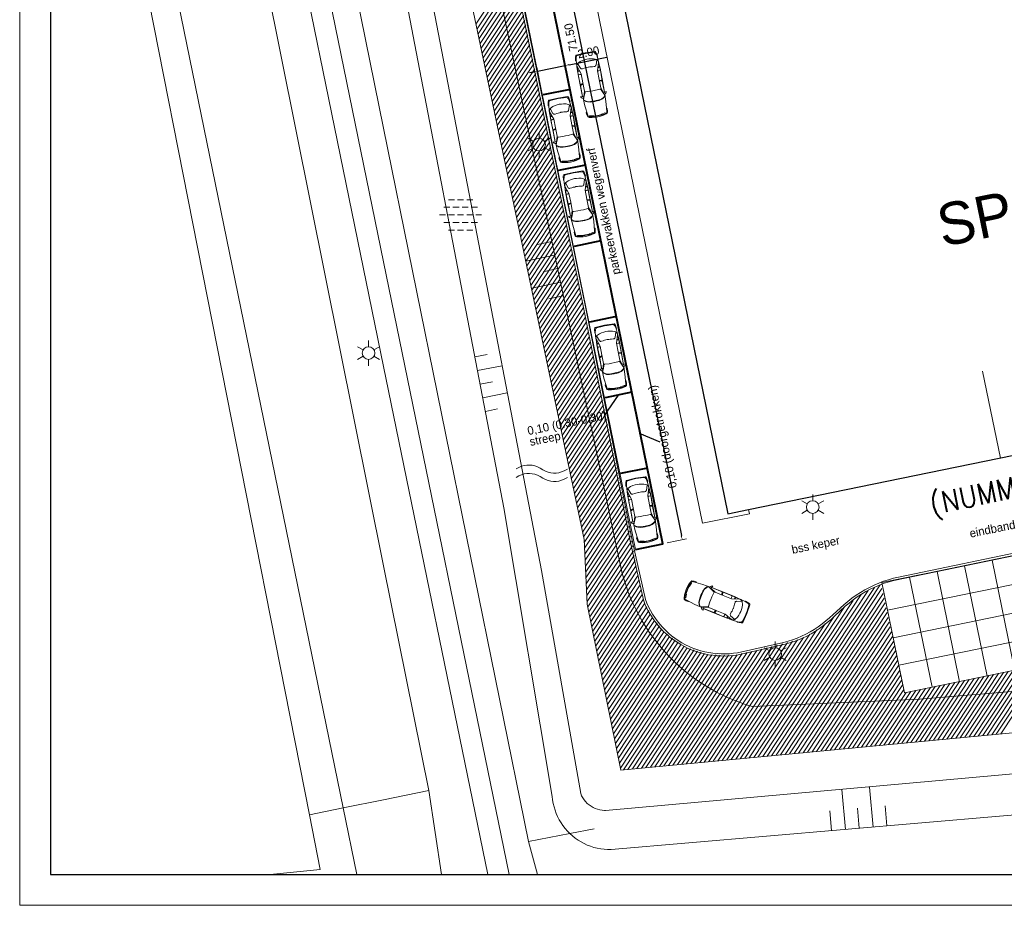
# Model space of a CAD drawing. Header units: metres. Extents: x 118574 to 118781, y 483563 to 483693.
# Tile 1 of 24: x 118574 to 118644, y 483563 to 483626. Entities that reach past the tile are written whole.
import ezdxf
from ezdxf.enums import TextEntityAlignment as Align

# ---------------------------------------------------------------- set-up
doc = ezdxf.new("R2010")
doc.units = ezdxf.units.M
doc.header["$MEASUREMENT"] = 0
doc.linetypes.add('DGN Style 2', pattern=[7.375726, 4.425436, -2.95029])
doc.linetypes.add('DGN Style 3', pattern=[10.326016, 7.375726, -2.95029])
for name, color, linetype, lineweight in [('Baakschild', 7, 'Continuous', 0), ('Barrier', 7, 'Continuous', 0), ('Kader', 7, 'Continuous', 0), ('Klemmfix', 7, 'Continuous', 0), ('Level 16', 7, 'Continuous', 0), ('Level 17', 7, 'Continuous', 0), ('Level 19', 7, 'Continuous', 0), ('Level 20', 7, 'Continuous', 0), ('Level 22', 7, 'Continuous', 0), ('Level 23', 7, 'Continuous', 0), ('Level 39', 7, 'Continuous', 0), ('Level 5', 7, 'Continuous', 0), ('Level 50', 7, 'Continuous', 0), ('Level 51', 7, 'Continuous', 0), ('Oml_ vrachtverk_', 7, 'Continuous', 0)]:
    doc.layers.add(name, color=color, linetype=linetype, lineweight=lineweight)
doc.styles.add('Style-LOW_RES_FILLED', font='LOW_RES_FILLED.shx')
doc.styles.add('Style-STANDARD', font='STANDARD.shx')
doc.dimstyles.get("Standard").update_dxf_attribs({"dimtxt": 0.18, "dimasz": 0.18, "dimexe": 0.18, "dimexo": 0.0625, "dimgap": 0.09, "dimtad": 0, "dimtih": 1, "dimtoh": 1, "dimdec": 4, "dimzin": 0, "dimdsep": 46, "dimtxsty": 'Standard', "dimcen": 0.09, "dimadec": 0, "dimazin": 0, "dimtfac": 1, "dimtdec": 4, "dimtofl": 0, "dimtmove": 0, "dimatfit": 3, "dimfxl": 1, "dimtolj": 1, "dimtzin": 0, "dimarcsym": 0})

# ---------------------------------------------------------------- blocks, each defined once
blk = doc.blocks.new('ONVERH')
at = {"layer": 'Barrier', "color": 7, "linetype": 'Continuous', "lineweight": 0}
for p, q in [((-0.856, 1.08), (-0.424, 1.08)), ((-0.208, 1.08), (0.224, 1.08)), ((0.44, 1.08), (0.872, 1.08)), ((-1.184, 0.536), (-0.752, 0.536)), ((-0.536, 0.536), (-0.104, 0.536)), ((0.12, 0.536), (0.552, 0.536)), ((0.768, 0.536), (1.2, 0.536)), ((-1.496, -0.008), (-1.072, -0.008)), ((-1.184, -0.544), (-0.752, -0.544)), ((-1.184, -0.544), (-0.752, -0.544)), ((-0.856, -0.008), (-0.424, -0.008)), ((-0.536, -0.544), (-0.104, -0.544)), ((-0.208, -0.008), (0.224, -0.008)), ((0.12, -0.544), (0.552, -0.544)), ((0.44, -0.008), (0.872, -0.008)), ((0.768, -0.544), (1.2, -0.544)), ((1.088, -0.008), (1.504, -0.008)), ((-0.856, -1.088), (-0.424, -1.088)), ((-0.208, -1.088), (0.224, -1.088)), ((0.44, -1.088), (0.872, -1.088))]:
    blk.add_line(p, q, dxfattribs=at)
blk = doc.blocks.new('WATER')
at = {"layer": 'Oml_ vrachtverk_', "color": 7, "linetype": 'Continuous', "lineweight": 0, "flags": 128}
for points in [[(-1.864, 0.312), (-1.672, 0.424), (-1.48, 0.504), (-1.296, 0.56), (-1.104, 0.592), (-0.912, 0.592), (-0.72, 0.576), (-0.536, 0.536), (-0.344, 0.472), (-0.152, 0.376), (0.04, 0.256), (0.224, 0.16), (0.416, 0.088), (0.608, 0.048), (0.8, 0.024), (0.984, 0.024), (1.176, 0.048), (1.368, 0.104), (1.56, 0.176), (1.744, 0.28), (1.784, 0.304)], [(-1.864, -0.288), (-1.672, -0.176), (-1.48, -0.096), (-1.296, -0.04), (-1.104, -0.008), (-0.912, 0), (-0.72, -0.024), (-0.536, -0.064), (-0.344, -0.128), (-0.152, -0.224), (0.04, -0.344), (0.224, -0.44), (0.416, -0.512), (0.608, -0.56), (0.8, -0.576), (0.984, -0.576), (1.176, -0.552), (1.368, -0.496), (1.56, -0.424), (1.744, -0.32), (1.784, -0.296)]]:
    blk.add_lwpolyline(points, dxfattribs=at)
blk = doc.blocks.new('TALUD_1')
at = {"layer": 'Klemmfix', "color": 7, "linetype": 'Continuous', "lineweight": 0}
for p, q in [((-0.713, -0.001), (-0.712, -0.713)), ((-0.357, -0.001), (-0.355, -1.425)), ((-0.001, -0.001), (0, -0.713)), ((0.356, 0), (0.357, -1.426)), ((0.712, -0.001), (0.713, -0.713))]:
    blk.add_line(p, q, dxfattribs=at)
blk = doc.blocks.new('LANTPL')
at = {"layer": 'Level 50', "color": 7, "linetype": 'Continuous', "lineweight": 13}
for p, q in [((0, 0.45), (0, 0.9)), ((-0.39, 0.225), (-0.78, 0.45)), ((0.779, 0.45), (0.389, 0.225)), ((-0.39, -0.225), (-0.78, -0.45)), ((0, -0.9), (0, -0.45)), ((0.779, -0.45), (0.389, -0.225))]:
    blk.add_line(p, q, dxfattribs=at)
blk.add_circle((0, 0), 0.45, dxfattribs=at)
blk = doc.blocks.new('AUTO')
at = {"layer": 'Level 51', "color": 7, "linetype": 'Continuous', "lineweight": 0}
for p, q in [((-1.978, 1.385), (-2.04, 1.584)), ((-1.927, 1.383), (-1.981, 1.586)), ((-1.28, 1.371), (-1.277, 1.585)), ((-1.26, 1.584), (-1.263, 1.371)), ((-1.041, 1.435), (-1.033, 1.576)), ((-0.994, 1.449), (-0.984, 1.572)), ((-0.605, 1.557), (-0.473, 1.54)), ((-4.407, 1.179), (-4.422, 0.525)), ((-2.004, 0.213), (-2.074, 0.016)), ((-1.951, 0.213), (-2.015, 0.012)), ((-1.305, 0.196), (-1.313, -0.017)), ((-1.296, -0.017), (-1.288, 0.196)), ((-1.071, 0.122), (-1.068, -0.017)), ((-1.024, 0.106), (-1.019, -0.019)), ((-0.64, -0.019), (-0.507, -0.008))]:
    blk.add_line(p, q, dxfattribs=at)
at = {"layer": 'Level 51', "color": 7, "linetype": 'Continuous', "lineweight": 0, "extrusion": (0, 0, -1), "flags": 128}
for points in [[(4.486, 0.852), (4.479, 1.03), (4.443, 1.256), (4.386, 1.475), (4.344, 1.553), (4.283, 1.57), (4.169, 1.598), (4.029, 1.604), (4.013, 1.578), (4.01, 1.551)], [(2.969, 1.608), (3.514, 1.593), (4.204, 1.535), (4.301, 1.527), (4.363, 1.413), (4.398, 1.256), (4.407, 1.179), (4.374, 1.126), (4.383, 0.852)], [(4.374, 1.126), (4.355, 1.154), (4.299, 1.391), (4.332, 1.458)], [(3.155, 1.547), (3.245, 1.453), (3.297, 1.348), (3.35, 1.146), (3.361, 0.981), (3.368, 0.829)], [(2.973, 1.557), (3.094, 1.59), (3.149, 1.539), (3.19, 1.477), (3.28, 1.329), (3.316, 1.146), (3.327, 0.831), (3.329, 0.827)], [(2.933, 1.538), (2.554, 1.369), (2.565, 1.335), (2.592, 1.011), (2.593, 0.813)], [(2.89, 1.542), (2.494, 1.404), (1.883, 1.382), (1.245, 1.371), (0.675, 1.55), (0.587, 1.541), (0.535, 1.515), (0.475, 1.462), (0.458, 1.462), (0.361, 1.242), (0.33, 1.068), (0.311, 0.911), (0.303, 0.762)], [(2.845, 1.615), (1.86, 1.606), (1.095, 1.59), (0.688, 1.556)], [(2.841, 1.614), (2.046, 1.585), (1.392, 1.588), (0.605, 1.557), (0.221, 1.52), (0.021, 1.461), (-0.065, 1.415), (-0.092, 1.355), (-0.108, 0.943), (-0.114, 0.753)], [(0.458, 1.462), (0.843, 1.341), (0.867, 1.308), (0.904, 1.289), (0.913, 1.255), (0.913, 1.202), (0.905, 1.08), (0.887, 0.984), (0.888, 0.879), (0.882, 0.791), (0.88, 0.775)], [(0.282, 1.522), (0.238, 1.557), (-0.033, 1.511), (-0.12, 1.467), (-0.137, 1.433), (-0.154, 0.738)], [(4.486, 0.852), (4.486, 0.675), (4.461, 0.447), (4.415, 0.227), (4.374, 0.146), (4.314, 0.127), (4.201, 0.096), (4.061, 0.082), (4.045, 0.109), (4.041, 0.134)], [(3.003, 0.033), (3.546, 0.071), (4.234, 0.159), (4.331, 0.17), (4.387, 0.287), (4.417, 0.445), (4.422, 0.525), (4.386, 0.576), (4.383, 0.852)], [(3.187, 0.102), (3.271, 0.201), (3.32, 0.306), (3.364, 0.511), (3.368, 0.677), (3.368, 0.829)], [(2.986, 0.09), (3.128, 0.056), (3.178, 0.11), (3.219, 0.174), (3.302, 0.325), (3.33, 0.509), (3.327, 0.824), (3.329, 0.827)], [(2.963, 0.103), (2.579, 0.255), (2.586, 0.29), (2.601, 0.613), (2.593, 0.813)], [(2.921, 0.096), (2.518, 0.216), (1.908, 0.211), (1.27, 0.196), (0.708, -0.008), (0.622, -0.003), (0.568, 0.021), (0.506, 0.071), (0.489, 0.07), (0.382, 0.284), (0.34, 0.458), (0.318, 0.615), (0.303, 0.762)], [(2.875, 0.02), (2.079, 0.015), (1.427, -0.017), (0.64, -0.019), (0.252, 0.001), (0.052, 0.053), (-0.038, 0.095), (-0.067, 0.154), (-0.1, 0.564), (-0.114, 0.753)], [(0.489, 0.07), (0.869, 0.206), (0.892, 0.243), (0.926, 0.262), (0.933, 0.297), (0.931, 0.35), (0.917, 0.471), (0.896, 0.566), (0.893, 0.672), (0.881, 0.758), (0.88, 0.775)], [(0.315, 0.002), (0.273, -0.033), (0, 0), (-0.088, 0.039), (-0.108, 0.075), (-0.154, 0.738)], [(4.386, 0.576), (4.369, 0.545), (4.323, 0.307), (4.359, 0.244)], [(2.879, 0.023), (1.894, -0.012), (1.131, -0.03), (0.722, -0.014)]]:
    blk.add_lwpolyline(points, dxfattribs=at)
for points in [[(2.814, 1.738), (2.867, 1.738), (2.92, 1.702), (2.964, 1.642), (2.974, 1.583), (2.948, 1.537), (2.896, 1.537), (2.876, 1.554), (2.814, 1.738)], [(2.853, -0.104), (2.906, -0.101), (2.959, -0.063), (2.999, -0.002), (3.007, 0.06), (2.977, 0.103), (2.925, 0.101), (2.908, 0.082), (2.853, -0.104)]]:
    blk.add_lwpolyline(points, close=True, dxfattribs=at)
blk = doc.blocks.new('A1')
at = {"layer": 'Kader', "color": 7, "linetype": 'Continuous', "lineweight": 0, "flags": 128}
blk.add_lwpolyline([(-0.42, -0.297), (0.42, -0.297), (0.42, 0.297), (-0.42, 0.297), (-0.42, -0.297)], close=True, dxfattribs=at)
at = {"layer": 'Kader', "color": 7, "linetype": 'Continuous', "lineweight": 30, "flags": 128}
blk.add_lwpolyline([(-0.41, -0.287), (0.41, -0.287), (0.41, 0.287), (-0.41, 0.287), (-0.41, -0.287)], close=True, dxfattribs=at)
blk = doc.blocks.new('*D62')
at = {"layer": 'Defpoints', "color": 0, "linetype": 'Continuous'}
for p in [(118612.914, 483622.277), (118611.302, 483620.181), (118613.261, 483620.582)]:
    blk.add_point(p, dxfattribs=at)
at = {"layer": 'Kader', "color": 0, "linetype": 'Continuous', "lineweight": -2}
for p, q in [((118610.955, 483621.876), (118612.914, 483622.277)), ((118613.208, 483622.337), (118615.882, 483622.884)), ((118610.661, 483621.816), (118610.367, 483621.756))]:
    blk.add_line(p, q, dxfattribs=at)
at = {"layer": 'Kader', "color": 7, "linetype": 'Continuous', "lineweight": 0}
for p, q in [((118613.201, 483620.876), (118612.854, 483622.571)), ((118611.241, 483620.475), (118610.895, 483622.17))]:
    blk.add_line(p, q, dxfattribs=at)
at = {"layer": 'Kader', "color": 0, "linetype": 'Continuous'}
for points in [[(118613.198, 483622.386), (118613.218, 483622.288), (118612.914, 483622.277)], [(118610.651, 483621.865), (118610.671, 483621.767), (118610.955, 483621.876)]]:
    blk.add_solid(points, dxfattribs=at)
at = {"layer": 'Kader', "color": 0, "linetype": 'Continuous', "lineweight": 0, "insert": (118614.572, 483623.228), "char_height": 0.6, "attachment_point": 5, "rotation": 11.55828, "style": 'Style-LOW_RES_FILLED'}
blk.add_mtext('2.00', dxfattribs=at)
blk = doc.blocks.new('*D64')
at = {"layer": 'Defpoints', "color": 0, "linetype": 'Continuous'}
for p in [(118605.647, 483657.812), (118619.873, 483588.251), (118621.248, 483588.533)]:
    blk.add_point(p, dxfattribs=at)
at = {"layer": 'Kader', "color": 7, "linetype": 'Continuous', "lineweight": 0}
for p, q in [((118605.941, 483657.872), (118607.316, 483658.153)), ((118620.167, 483588.311), (118621.542, 483588.593))]:
    blk.add_line(p, q, dxfattribs=at)
at = {"layer": 'Kader', "color": 0, "linetype": 'Continuous', "lineweight": -2}
blk.add_line((118607.083, 483657.799), (118621.188, 483588.827), dxfattribs=at)
at = {"layer": 'Kader', "color": 0, "linetype": 'Continuous'}
for points in [[(118607.034, 483657.789), (118607.132, 483657.809), (118607.023, 483658.093)], [(118621.139, 483588.817), (118621.237, 483588.837), (118621.248, 483588.533)]]:
    blk.add_solid(points, dxfattribs=at)
at = {"layer": 'Kader', "color": 0, "linetype": 'Continuous', "lineweight": 0, "insert": (118613.323, 483624.29), "char_height": 0.6, "attachment_point": 5, "rotation": 101.55828, "style": 'Style-LOW_RES_FILLED'}
blk.add_mtext('71.50', dxfattribs=at)

msp = doc.modelspace()

# ---------------------------------------------------------------- linework, layer by layer
at = {"layer": 'Kader', "color": 1, "lineweight": 13}
for p, q in [((118611.157, 483630.869), (118619.873, 483588.251)), ((118609.198, 483630.468), (118617.914, 483587.851)), ((118617.914, 483587.851), (118619.873, 483588.251))]:
    msp.add_line(p, q, dxfattribs=at)
at = {"layer": 'Kader', "color": 96, "linetype": 'Continuous', "lineweight": 0}
for p, q in [((118606.57, 483625.233), (118609.271, 483629.324)), ((118606.642, 483624.889), (118609.342, 483628.977)), ((118606.714, 483624.544), (118609.413, 483628.631)), ((118606.786, 483624.2), (118609.484, 483628.284)), ((118606.859, 483623.856), (118609.555, 483627.938)), ((118606.931, 483623.511), (118609.625, 483627.591)), ((118607.003, 483623.167), (118609.696, 483627.245)), ((118607.075, 483622.823), (118609.767, 483626.899)), ((118607.147, 483622.478), (118609.838, 483626.552)), ((118607.22, 483622.134), (118609.909, 483626.206)), ((118607.292, 483621.79), (118609.979, 483625.859)), ((118607.364, 483621.445), (118610.05, 483625.513)), ((118607.436, 483621.101), (118610.121, 483625.166)), ((118607.508, 483620.757), (118610.192, 483624.82)), ((118607.58, 483620.412), (118610.263, 483624.474)), ((118607.653, 483620.068), (118610.334, 483624.127)), ((118607.725, 483619.724), (118610.404, 483623.781)), ((118607.797, 483619.379), (118610.475, 483623.434)), ((118607.869, 483619.035), (118610.546, 483623.088)), ((118607.941, 483618.691), (118610.617, 483622.742)), ((118608.014, 483618.346), (118610.688, 483622.395)), ((118608.086, 483618.002), (118610.758, 483622.049)), ((118608.158, 483617.658), (118610.829, 483621.702)), ((118608.23, 483617.313), (118610.9, 483621.356)), ((118608.302, 483616.969), (118610.971, 483621.009)), ((118608.375, 483616.624), (118611.042, 483620.663)), ((118608.447, 483616.28), (118611.112, 483620.317)), ((118608.519, 483615.936), (118611.183, 483619.97)), ((118608.591, 483615.591), (118611.254, 483619.624)), ((118608.663, 483615.247), (118611.325, 483619.277)), ((118608.735, 483614.903), (118611.396, 483618.931)), ((118608.808, 483614.558), (118611.467, 483618.584)), ((118608.88, 483614.214), (118611.537, 483618.238)), ((118608.952, 483613.87), (118611.608, 483617.892)), ((118609.024, 483613.525), (118611.679, 483617.545)), ((118609.096, 483613.181), (118611.75, 483617.199)), ((118609.169, 483612.837), (118611.821, 483616.852)), ((118609.241, 483612.492), (118611.891, 483616.506)), ((118609.313, 483612.148), (118611.962, 483616.159)), ((118609.385, 483611.804), (118612.033, 483615.813)), ((118609.457, 483611.459), (118612.104, 483615.467)), ((118609.53, 483611.115), (118612.175, 483615.12)), ((118609.602, 483610.771), (118612.245, 483614.774)), ((118609.674, 483610.426), (118612.316, 483614.427)), ((118609.746, 483610.082), (118612.387, 483614.081)), ((118609.818, 483609.738), (118612.458, 483613.734)), ((118609.89, 483609.393), (118612.529, 483613.388)), ((118609.963, 483609.049), (118612.599, 483613.042)), ((118610.035, 483608.705), (118612.67, 483612.695)), ((118610.107, 483608.36), (118612.741, 483612.349)), ((118610.179, 483608.016), (118612.812, 483612.002)), ((118610.251, 483607.672), (118612.883, 483611.656)), ((118610.324, 483607.327), (118612.954, 483611.309)), ((118610.396, 483606.983), (118613.024, 483610.963)), ((118610.468, 483606.639), (118613.095, 483610.617)), ((118610.54, 483606.294), (118613.166, 483610.27)), ((118610.612, 483605.95), (118613.237, 483609.924)), ((118610.685, 483605.605), (118613.308, 483609.577)), ((118610.757, 483605.261), (118613.378, 483609.231)), ((118610.829, 483604.917), (118613.449, 483608.884)), ((118610.901, 483604.572), (118613.52, 483608.538)), ((118610.973, 483604.228), (118613.591, 483608.192)), ((118611.045, 483603.884), (118613.662, 483607.845)), ((118611.118, 483603.539), (118613.732, 483607.499)), ((118611.19, 483603.195), (118613.803, 483607.152)), ((118611.262, 483602.851), (118613.874, 483606.806)), ((118611.334, 483602.506), (118613.945, 483606.459)), ((118611.406, 483602.162), (118614.016, 483606.113)), ((118611.479, 483601.818), (118614.087, 483605.767)), ((118611.551, 483601.473), (118614.157, 483605.42)), ((118611.623, 483601.129), (118614.228, 483605.074)), ((118611.695, 483600.785), (118614.299, 483604.727)), ((118611.767, 483600.44), (118614.37, 483604.381)), ((118611.84, 483600.096), (118614.441, 483604.034)), ((118611.912, 483599.752), (118614.511, 483603.688)), ((118611.984, 483599.407), (118614.582, 483603.342)), ((118612.056, 483599.063), (118614.653, 483602.995)), ((118612.128, 483598.719), (118614.724, 483602.649)), ((118612.2, 483598.374), (118614.795, 483602.302)), ((118612.273, 483598.03), (118614.865, 483601.956)), ((118612.345, 483597.686), (118614.936, 483601.609)), ((118612.417, 483597.341), (118615.007, 483601.263)), ((118612.489, 483596.997), (118615.078, 483600.917)), ((118612.561, 483596.653), (118615.149, 483600.57)), ((118612.634, 483596.308), (118615.219, 483600.224)), ((118612.706, 483595.964), (118615.29, 483599.877)), ((118612.778, 483595.62), (118615.361, 483599.531)), ((118612.85, 483595.275), (118615.432, 483599.184)), ((118612.922, 483594.931), (118615.503, 483598.838)), ((118612.995, 483594.587), (118615.574, 483598.492)), ((118613.067, 483594.242), (118615.644, 483598.145)), ((118613.139, 483593.898), (118615.715, 483597.799)), ((118613.211, 483593.553), (118615.786, 483597.452)), ((118613.283, 483593.209), (118615.857, 483597.106)), ((118613.355, 483592.865), (118615.928, 483596.759)), ((118613.428, 483592.52), (118615.998, 483596.413)), ((118613.5, 483592.176), (118616.069, 483596.067)), ((118613.572, 483591.832), (118616.14, 483595.72)), ((118613.644, 483591.487), (118616.211, 483595.374)), ((118613.716, 483591.143), (118616.282, 483595.027)), ((118613.789, 483590.799), (118616.352, 483594.681)), ((118613.861, 483590.454), (118616.423, 483594.334)), ((118613.933, 483590.11), (118616.494, 483593.988)), ((118614.005, 483589.766), (118616.565, 483593.642)), ((118614.077, 483589.421), (118616.636, 483593.295)), ((118614.15, 483589.077), (118616.706, 483592.949)), ((118614.222, 483588.733), (118616.777, 483592.602)), ((118614.27, 483588.352), (118616.848, 483592.256)), ((118614.291, 483587.931), (118616.919, 483591.909)), ((118614.313, 483587.509), (118616.99, 483591.563)), ((118614.334, 483587.088), (118617.061, 483591.217)), ((118614.355, 483586.666), (118617.131, 483590.87)), ((118614.376, 483586.245), (118617.202, 483590.524)), ((118614.398, 483585.823), (118617.273, 483590.177)), ((118614.419, 483585.402), (118617.344, 483589.831)), ((118614.44, 483584.981), (118617.415, 483589.484)), ((118614.461, 483584.559), (118617.485, 483589.138)), ((118614.483, 483584.138), (118617.556, 483588.792)), ((118614.531, 483583.758), (118617.627, 483588.445)), ((118614.601, 483583.41), (118617.698, 483588.099)), ((118614.671, 483583.063), (118617.769, 483587.752)), ((118614.742, 483582.715), (118617.839, 483587.406)), ((118614.812, 483582.368), (118617.91, 483587.059)), ((118614.882, 483582.02), (118617.981, 483586.713)), ((118614.952, 483581.673), (118618.052, 483586.367)), ((118615.022, 483581.325), (118618.123, 483586.02)), ((118615.092, 483580.978), (118618.194, 483585.674)), ((118615.162, 483580.63), (118618.264, 483585.327)), ((118626.974, 483573.11), (118634.923, 483585.147)), ((118627.293, 483573.141), (118635.342, 483585.328)), ((118627.613, 483573.171), (118635.466, 483585.062)), ((118615.233, 483580.283), (118618.335, 483584.981)), ((118615.303, 483579.936), (118618.406, 483584.634)), ((118626.334, 483573.05), (118633.992, 483584.645)), ((118626.654, 483573.08), (118634.472, 483584.918)), ((118627.933, 483573.202), (118635.54, 483584.721)), ((118628.252, 483573.232), (118635.614, 483584.379)), ((118615.373, 483579.588), (118618.477, 483584.288)), ((118615.443, 483579.241), (118618.598, 483584.017)), ((118615.513, 483578.893), (118618.729, 483583.763)), ((118625.695, 483572.989), (118632.806, 483583.757)), ((118626.015, 483573.019), (118633.41, 483584.218)), ((118628.572, 483573.262), (118635.688, 483584.038)), ((118628.892, 483573.293), (118635.762, 483583.696)), ((118615.583, 483578.546), (118618.861, 483583.509)), ((118615.653, 483578.198), (118618.992, 483583.254)), ((118615.723, 483577.851), (118619.124, 483583)), ((118625.375, 483572.958), (118632.049, 483583.063)), ((118629.211, 483573.323), (118635.836, 483583.354)), ((118629.531, 483573.354), (118635.91, 483583.013)), ((118615.794, 483577.503), (118619.282, 483582.785)), ((118615.864, 483577.156), (118619.454, 483582.593)), ((118615.934, 483576.808), (118619.627, 483582.4)), ((118625.055, 483572.928), (118631.413, 483582.554)), ((118629.851, 483573.384), (118635.984, 483582.671)), ((118630.17, 483573.414), (118636.058, 483582.329)), ((118616.004, 483576.461), (118619.799, 483582.208)), ((118616.074, 483576.113), (118619.972, 483582.015)), ((118616.144, 483575.766), (118620.144, 483581.823)), ((118616.214, 483575.419), (118620.338, 483581.662)), ((118624.096, 483572.837), (118629.878, 483581.591)), ((118624.416, 483572.867), (118630.327, 483581.817)), ((118624.736, 483572.898), (118630.827, 483582.121)), ((118630.49, 483573.445), (118636.132, 483581.988)), ((118630.81, 483573.475), (118636.206, 483581.646)), ((118616.284, 483575.071), (118620.547, 483581.525)), ((118616.355, 483574.724), (118620.755, 483581.387)), ((118616.425, 483574.376), (118620.964, 483581.25)), ((118616.495, 483574.029), (118621.173, 483581.113)), ((118616.565, 483573.681), (118621.382, 483580.975)), ((118616.635, 483573.334), (118621.601, 483580.853)), ((118622.178, 483572.654), (118627.65, 483580.94)), ((118622.498, 483572.685), (118628.013, 483581.035)), ((118622.818, 483572.715), (118628.375, 483581.13)), ((118623.137, 483572.746), (118628.737, 483581.225)), ((118623.457, 483572.776), (118629.1, 483581.32)), ((118623.777, 483572.806), (118629.462, 483581.415)), ((118631.129, 483573.506), (118636.28, 483581.305)), ((118631.449, 483573.536), (118636.354, 483580.963)), ((118616.705, 483572.986), (118621.848, 483580.773)), ((118616.775, 483572.639), (118622.095, 483580.693)), ((118616.845, 483572.291), (118622.341, 483580.613)), ((118617.064, 483572.168), (118622.588, 483580.533)), ((118617.383, 483572.198), (118622.835, 483580.453)), ((118617.703, 483572.229), (118623.082, 483580.373)), ((118618.023, 483572.259), (118623.365, 483580.349)), ((118618.342, 483572.29), (118623.659, 483580.341)), ((118618.662, 483572.32), (118623.954, 483580.333)), ((118618.982, 483572.35), (118624.248, 483580.325)), ((118619.301, 483572.381), (118624.542, 483580.316)), ((118619.621, 483572.411), (118624.836, 483580.308)), ((118619.941, 483572.442), (118625.169, 483580.358)), ((118620.26, 483572.472), (118625.517, 483580.432)), ((118620.58, 483572.502), (118625.865, 483580.505)), ((118620.9, 483572.533), (118626.213, 483580.578)), ((118621.219, 483572.563), (118626.563, 483580.654)), ((118621.539, 483572.594), (118626.925, 483580.749)), ((118621.859, 483572.624), (118627.288, 483580.844)), ((118631.769, 483573.566), (118636.428, 483580.621)), ((118632.088, 483573.597), (118636.502, 483580.28)), ((118632.408, 483573.627), (118636.576, 483579.938)), ((118632.728, 483573.658), (118636.65, 483579.596)), ((118633.047, 483573.688), (118636.724, 483579.255)), ((118633.367, 483573.718), (118636.798, 483578.913)), ((118639.761, 483574.326), (118642.72, 483578.807)), ((118640.08, 483574.357), (118643.066, 483578.878)), ((118640.4, 483574.387), (118643.413, 483578.949)), ((118640.72, 483574.418), (118643.759, 483579.02)), ((118641.039, 483574.448), (118644.105, 483579.091)), ((118641.359, 483574.478), (118644.452, 483579.162)), ((118641.679, 483574.509), (118644.798, 483579.232)), ((118641.998, 483574.539), (118644.957, 483579.019)), ((118633.687, 483573.749), (118636.872, 483578.572)), ((118634.006, 483573.779), (118636.946, 483578.23)), ((118636.564, 483574.022), (118639.256, 483578.099)), ((118636.883, 483574.053), (118639.603, 483578.17)), ((118637.203, 483574.083), (118639.949, 483578.241)), ((118637.523, 483574.114), (118640.295, 483578.312)), ((118637.843, 483574.144), (118640.642, 483578.382)), ((118638.162, 483574.174), (118640.988, 483578.453)), ((118638.482, 483574.205), (118641.334, 483578.524)), ((118638.802, 483574.235), (118641.681, 483578.595)), ((118639.121, 483574.266), (118642.027, 483578.666)), ((118639.441, 483574.296), (118642.374, 483578.737)), ((118642.318, 483574.569), (118645.028, 483578.673)), ((118642.638, 483574.6), (118645.099, 483578.327)), ((118642.957, 483574.63), (118645.401, 483578.331)), ((118643.277, 483574.661), (118645.748, 483578.402)), ((118643.597, 483574.691), (118646.094, 483578.473)), ((118643.916, 483574.721), (118646.441, 483578.544)), ((118634.326, 483573.81), (118637.02, 483577.888)), ((118634.646, 483573.84), (118637.178, 483577.674)), ((118634.965, 483573.87), (118637.524, 483577.745)), ((118635.285, 483573.901), (118637.871, 483577.816)), ((118635.605, 483573.931), (118638.217, 483577.887)), ((118635.924, 483573.962), (118638.563, 483577.957)), ((118636.244, 483573.992), (118638.91, 483578.028))]:
    msp.add_line(p, q, dxfattribs=at)
at = {"layer": 'Kader', "color": 1, "linetype": 'DGN Style 2', "lineweight": 13}
for p, q in [((118611.302, 483620.181), (118613.261, 483620.582)), ((118612.404, 483614.793), (118614.363, 483615.194)), ((118613.506, 483609.404), (118615.465, 483609.805)), ((118614.608, 483604.016), (118616.567, 483604.417)), ((118615.71, 483598.628), (118617.669, 483599.028)), ((118616.812, 483593.239), (118618.771, 483593.64))]:
    msp.add_line(p, q, dxfattribs=at)
at = {"layer": 'Kader', "color": 7, "linetype": 'Continuous', "lineweight": 30}
msp.add_line((118625.966, 483590.682), (118684.137, 483602.588), dxfattribs=at)
at = {"layer": 'Kader', "color": 252, "linetype": 'Continuous', "lineweight": 0}
for p, q in [((118676.614, 483593.901), (118635.466, 483585.485)), ((118677.015, 483591.941), (118635.867, 483583.526)), ((118681.336, 483590.784), (118636.269, 483581.567)), ((118677.819, 483588.023), (118636.67, 483579.608)), ((118683.813, 483587.207), (118637.072, 483577.648)), ((118641.347, 483586.675), (118642.953, 483578.838)), ((118643.306, 483587.076), (118645.11, 483578.271)), ((118637.428, 483585.872), (118639.034, 483578.035)), ((118639.388, 483586.274), (118640.993, 483578.436)), ((118635.466, 483585.485), (118637.072, 483577.648))]:
    msp.add_line(p, q, dxfattribs=at)
at = {"layer": 'Kader', "color": 7, "linetype": 'Continuous', "lineweight": 30, "flags": 128}
msp.add_lwpolyline([(118611.179, 483662.877), (118609.731, 483662.572), (118624.49, 483590.38), (118625.966, 483590.682)], dxfattribs=at)
at = {"layer": 'Level 16', "color": 7, "linetype": 'Continuous', "lineweight": 0, "flags": 128}
for points in [[(118576.295, 483660.889), (118581.57, 483635.598), (118594.713, 483568.958)], [(118599.999, 483656.577), (118614.26, 483588.55), (118614.492, 483583.952), (118616.874, 483572.15), (118701.761, 483580.222), (118702.06, 483577.022), (118615.79, 483569.28), (118615.721, 483569.28), (118615.551, 483569.29), (118615.383, 483569.317), (118615.218, 483569.358), (118615.058, 483569.415), (118614.903, 483569.486), (118614.756, 483569.57), (118614.617, 483569.668), (118614.488, 483569.779), (118614.369, 483569.901), (118614.262, 483570.033), (118614.168, 483570.174), (118614.087, 483570.324), (118614.02, 483570.48), (118611.24, 483586.34), (118599.999, 483644.912)], [(118594.713, 483568.958), (118595.477, 483565.083), (118591.932, 483564.725)]]:
    msp.add_lwpolyline(points, dxfattribs=at)
at = {"layer": 'Level 17', "color": 7, "linetype": 'Continuous', "lineweight": 0, "flags": 128}
for points in [[(118604.116, 483564.725), (118603.213, 483570.698)], [(118610.304, 483567.062), (118610.955, 483564.725)]]:
    msp.add_lwpolyline(points, dxfattribs=at)
at = {"layer": 'Level 19', "color": 7, "linetype": 'Continuous', "lineweight": 0}
msp.add_line((118636.319, 483585.648), (118646.243, 483587.689), dxfattribs=at)
at = {"layer": 'Level 19', "color": 7, "linetype": 'Continuous', "lineweight": 0, "flags": 128}
for points in [[(118597.121, 483569.451), (118576.295, 483671.174)], [(118601.196, 483660.647), (118616.869, 483586.585), (118616.98, 483586.137), (118617.107, 483585.692), (118617.249, 483585.253), (118617.405, 483584.818), (118617.577, 483584.389), (118617.763, 483583.966), (118617.963, 483583.55), (118618.178, 483583.141), (118618.406, 483582.74), (118618.648, 483582.346), (118618.904, 483581.961), (118619.172, 483581.585), (118619.453, 483581.219), (118619.747, 483580.862), (118620.053, 483580.516), (118620.37, 483580.18), (118620.698, 483579.856), (118621.038, 483579.542), (118621.388, 483579.241), (118621.748, 483578.952), (118622.118, 483578.675), (118622.497, 483578.411), (118622.885, 483578.161), (118623.282, 483577.923), (118623.686, 483577.7), (118624.098, 483577.49), (118624.516, 483577.295), (118624.941, 483577.114), (118625.372, 483576.948), (118625.809, 483576.796), (118626.25, 483576.66), (118638.16, 483577.2), (118675, 483580.26)], [(118647.35, 483587.94), (118636.67, 483585.73), (118636.319, 483585.648), (118635.971, 483585.551), (118635.628, 483585.439), (118635.291, 483585.312), (118634.959, 483585.171), (118634.634, 483585.015), (118634.315, 483584.846), (118634.005, 483584.662), (118633.702, 483584.466), (118633.409, 483584.256), (118633.124, 483584.034), (118632.85, 483583.8), (118632.09, 483583.11), (118631.837, 483582.869), (118631.574, 483582.64), (118631.3, 483582.423), (118631.017, 483582.219), (118630.725, 483582.028), (118630.425, 483581.85), (118630.117, 483581.686), (118629.801, 483581.536), (118629.48, 483581.401), (118629.152, 483581.281), (118628.819, 483581.175), (118628.482, 483581.085), (118625.22, 483580.35), (118624.921, 483580.306), (118624.621, 483580.278), (118624.32, 483580.264), (118624.018, 483580.265), (118623.716, 483580.281), (118623.416, 483580.312), (118623.118, 483580.358), (118622.822, 483580.418), (118622.53, 483580.493), (118622.242, 483580.583), (118621.959, 483580.687), (118621.681, 483580.804), (118621.409, 483580.936), (118621.144, 483581.08), (118620.887, 483581.238), (118620.638, 483581.408), (118620.397, 483581.59), (118620.166, 483581.784), (118619.945, 483581.989), (118619.734, 483582.205), (118619.534, 483582.431), (118619.346, 483582.667), (118619.169, 483582.912), (118619.005, 483583.165), (118618.854, 483583.426), (118618.716, 483583.695), (118618.591, 483583.969), (118618.48, 483584.25), (118617.57, 483588.35), (118614.17, 483605.31), (118605.88, 483645.48)], [(118646.204, 483587.856), (118636.638, 483585.877), (118636.282, 483585.793), (118635.928, 483585.695), (118635.578, 483585.581), (118635.235, 483585.451), (118634.897, 483585.308), (118634.566, 483585.149), (118634.242, 483584.977), (118633.926, 483584.79), (118633.618, 483584.59), (118633.319, 483584.376), (118633.029, 483584.15), (118632.751, 483583.913), (118631.988, 483583.22), (118631.736, 483582.98), (118631.478, 483582.755), (118631.21, 483582.543), (118630.932, 483582.343), (118630.646, 483582.155), (118630.351, 483581.981), (118630.05, 483581.82), (118629.74, 483581.673), (118629.425, 483581.541), (118629.103, 483581.423), (118628.777, 483581.319), (118628.446, 483581.231), (118625.193, 483580.498), (118624.903, 483580.455), (118624.611, 483580.428), (118624.317, 483580.414), (118624.022, 483580.415), (118623.728, 483580.431), (118623.435, 483580.461), (118623.144, 483580.506), (118622.856, 483580.564), (118622.571, 483580.637), (118622.29, 483580.725), (118622.014, 483580.827), (118621.743, 483580.941), (118621.478, 483581.069), (118621.219, 483581.21), (118620.969, 483581.364), (118620.726, 483581.53), (118620.49, 483581.707), (118620.265, 483581.896), (118620.05, 483582.096), (118619.844, 483582.307), (118619.649, 483582.527), (118619.466, 483582.758), (118619.293, 483582.997), (118619.133, 483583.243), (118618.986, 483583.498), (118618.851, 483583.76), (118618.729, 483584.028), (118618.624, 483584.294), (118617.717, 483588.381), (118614.317, 483605.34), (118606.027, 483645.51)], [(118613.249, 483567.633), (118613.075, 483567.811), (118612.912, 483567.998), (118612.761, 483568.195), (118612.622, 483568.401), (118612.495, 483568.615), (118612.382, 483568.837), (118612.283, 483569.065), (118612.197, 483569.298), (118612.126, 483569.536), (118612.069, 483569.778), (118612.027, 483570.023), (118612, 483570.27), (118608.551, 483590.803), (118599.999, 483635.364)], [(118704.641, 483574.088), (118616.19, 483566.49), (118615.941, 483566.492), (118615.692, 483566.508), (118615.445, 483566.54), (118615.201, 483566.587), (118614.959, 483566.648), (118614.722, 483566.724), (118614.49, 483566.815), (118614.264, 483566.919), (118614.044, 483567.036), (118613.832, 483567.167), (118613.628, 483567.311), (118613.434, 483567.466), (118613.249, 483567.633)], [(118598.089, 483564.725), (118597.121, 483569.451)]]:
    msp.add_lwpolyline(points, dxfattribs=at)
at = {"layer": 'Level 20', "color": 3, "lineweight": 40}
for p, q in [((118613.261, 483620.583), (118611.352, 483620.191)), ((118614.363, 483615.195), (118612.454, 483614.802)), ((118615.465, 483609.806), (118613.556, 483609.414)), ((118616.567, 483604.418), (118614.658, 483604.025)), ((118617.669, 483599.029), (118615.76, 483598.637)), ((118618.771, 483593.641), (118616.862, 483593.248))]:
    msp.add_line(p, q, dxfattribs=at)
at = {"layer": 'Level 20', "color": 230, "lineweight": 40, "flags": 128}
msp.add_lwpolyline([(118617.914, 483587.851), (118619.873, 483588.251), (118605.647, 483657.812), (118603.688, 483657.411)], dxfattribs=at)
at = {"layer": 'Level 22', "color": 7, "linetype": 'Continuous', "lineweight": 0, "flags": 128}
msp.add_lwpolyline([(118625.966, 483590.682), (118626.026, 483590.383), (118622.696, 483589.713), (118607.8, 483662.48), (118611.121, 483663.16), (118611.179, 483662.877)], dxfattribs=at)
at = {"layer": 'Level 23', "color": 7, "linetype": 'Continuous', "lineweight": 0}
for p, q in [((118610.304, 483567.062), (118599.999, 483617.815)), ((118599.999, 483586.686), (118603.213, 483570.698)), ((118603.213, 483570.698), (118599.999, 483570.04)), ((118597.121, 483569.451), (118599.999, 483570.04)), ((118594.713, 483568.958), (118597.121, 483569.451)), ((118613.249, 483567.633), (118610.304, 483567.062)), ((118614.974, 483567.968), (118613.249, 483567.633))]:
    msp.add_line(p, q, dxfattribs=at)
at = {"layer": 'Level 23', "color": 7, "linetype": 'Continuous', "lineweight": 0, "flags": 128}
for points in [[(118599.999, 483586.686), (118580.227, 483685.044), (118579.028, 483691.009)], [(118584.949, 483691.017), (118585.931, 483686.4), (118588.211, 483675.68), (118591.358, 483660.372), (118599.999, 483617.815)]]:
    msp.add_lwpolyline(points, dxfattribs=at)
at = {"layer": 'Level 39', "color": 7, "linetype": 'Continuous', "lineweight": 13}
for p, q in [((118608.928, 483564.725), (118599.999, 483608.301)), ((118607.403, 483564.725), (118599.999, 483600.868))]:
    msp.add_line(p, q, dxfattribs=at)
at = {"layer": 'Level 39', "color": 7, "linetype": 'Continuous', "lineweight": 13, "flags": 128}
for points in [[(118599.999, 483600.868), (118581.533, 483691.012)], [(118599.999, 483608.301), (118583.051, 483691.014)]]:
    msp.add_lwpolyline(points, dxfattribs=at)
at = {"layer": 'Level 5', "color": 7, "linetype": 'DGN Style 3', "lineweight": 0}
msp.add_line((118642.623, 483600.537), (118643.888, 483594.35), dxfattribs=at)

# ---------------------------------------------------------------- block references
at = {"layer": 'Barrier', "color": 7, "linetype": 'Continuous', "lineweight": 0}
msp.add_blockref('ONVERH', (118605.468, 483611.655), dxfattribs=at)
at = {"layer": 'Kader', "color": 7, "linetype": 'Continuous', "lineweight": 0, "xscale": 220, "yscale": 220, "zscale": 220}
msp.add_blockref('A1', (118666.495, 483627.865), dxfattribs=at)
at = {"layer": 'Klemmfix', "color": 7, "linetype": 'Continuous', "lineweight": 0}
for p, xscale, yscale, zscale, rotation in [((118612.374, 483607.827), 2.770001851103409, 1.465104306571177, 2.770001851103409, 281.9542384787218), ((118606.861, 483599.61), 2.769995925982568, 1.250269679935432, 2.769995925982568, 100.885323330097), ((118633.848, 483568.007), 2.769994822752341, 2.00117016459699, 2.769994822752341, 184.9368982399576)]:
    msp.add_blockref('TALUD_1', p, dxfattribs=dict(at, xscale=xscale, yscale=yscale, zscale=zscale, rotation=rotation))
at = {"layer": 'Level 50', "color": 7, "linetype": 'Continuous', "lineweight": 13}
for p in [(118611.061, 483616.65), (118598.921, 483601.82), (118630.538, 483590.857), (118627.864, 483580.4)]:
    msp.add_blockref('LANTPL', p, dxfattribs=at)
at = {"layer": 'Level 51', "color": 7, "linetype": 'Continuous', "lineweight": 0, "extrusion": (0, 0, -1)}
for p, xscale, yscale, zscale, rotation in [((-118613.647, 483622.905), 0.9999992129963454, 0.9999992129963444, 0.9999992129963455, 80.22717331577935), ((-118611.699, 483619.689), 0.9999992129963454, 0.9999992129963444, 0.9999992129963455, 80.22717331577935), ((-118612.78, 483614.4), 0.9999992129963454, 0.9999992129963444, 0.9999992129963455, 80.22717331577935), ((-118615.005, 483603.523), 0.9999992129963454, 0.9999992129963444, 0.9999992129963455, 80.22717331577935), ((-118617.229, 483592.645), 0.9999992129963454, 0.9999992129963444, 0.9999992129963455, 80.22717331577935), ((-118625.998, 483584.017), 0.9999992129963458, 0.9999992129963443, 0.9999992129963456, 203.2170943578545)]:
    msp.add_blockref('AUTO', p, dxfattribs=dict(at, xscale=xscale, yscale=yscale, zscale=zscale, rotation=rotation))
at = {"layer": 'Oml_ vrachtverk_', "color": 7, "linetype": 'Continuous', "lineweight": 0}
msp.add_blockref('WATER', (118611.297, 483593.261), dxfattribs=at)

# ---------------------------------------------------------------- texts
at = {"layer": 'Baakschild', "color": 7, "linetype": 'Continuous', "lineweight": 0, "style": 'Style-STANDARD'}
msp.add_text('(NUMMERING BURGERWEESHUISPAD)', height=1.5, rotation=11.57, dxfattribs=at).set_placement((118655.125, 483594.37), align=Align.MIDDLE_CENTER)
at = {"layer": 'Kader', "color": 7, "linetype": 'Continuous', "lineweight": 0, "style": 'Style-LOW_RES_FILLED'}
for s, height, rotation, p in [('parkeervakken wegenverf', 0.6, 101.55828, (118616.271, 483607.345)), ('SPORTHAL', 3, 11.55828, (118639.158, 483612.306)), ('0,10 (doorgetrokken)', 0.6, 101.55828, (118620.289, 483592.155)), ('eindband', 0.6, 11.55828, (118641.645, 483589.271)), ('bss keper', 0.6, 11.55828, (118628.98, 483588.117))]:
    msp.add_text(s, height=height, rotation=rotation, dxfattribs=at).set_placement(p, align=Align.TOP_LEFT)
at = {"layer": 'Kader', "color": 7, "linetype": 'Continuous', "lineweight": 0, "insert": (118610.174, 483596.568), "char_height": 0.6, "attachment_point": 1, "rotation": 11.55828, "line_spacing_factor": 0.786545, "style": 'Style-LOW_RES_FILLED'}
msp.add_mtext('0,10 (0.30-0.30)\\Pstreep', dxfattribs=at)

# ---------------------------------------------------------------- dimensions: what is measured, and where the dimension line sits
at = {"layer": 'Kader', "color": 7, "linetype": 'Continuous', "lineweight": 0}
dim = msp.add_linear_dim(base=(118621.248, 483588.533), p1=(118605.647, 483657.812), p2=(118619.873, 483588.251), angle=281.55828, text='71.50', dimstyle='Standard', override={"dimtxt": 0.6, "dimasz": 0.3, "dimexe": 0.3, "dimexo": 0.3, "dimgap": 0.3, "dimtad": 1, "dimtih": 0, "dimtoh": 0, "dimdec": 2, "dimzin": 3, "dimtxsty": 'Style-LOW_RES_FILLED', "dimclre": 7, "dimtp": 0.01, "dimtm": 0.01, "dimtdec": 2, "dimtofl": 1, "dimatfit": 1, "dimtolj": 0, "dimtzin": 3, "dimlwe": 0}, dxfattribs=at)
dim.commit()
dim.dimension.update_dxf_attribs({"geometry": '*D64', "text_midpoint": (118613.911, 483624.41), "dimtype": 160})
dim = msp.add_linear_dim(base=(118612.914, 483622.277), p1=(118611.302, 483620.181), p2=(118613.261, 483620.582), angle=11.55828, dimstyle='Standard', override={"dimtxt": 0.6, "dimasz": 0.3, "dimexe": 0.3, "dimexo": 0.3, "dimgap": 0.3, "dimtad": 1, "dimtih": 0, "dimtoh": 0, "dimdec": 2, "dimzin": 3, "dimtxsty": 'Style-LOW_RES_FILLED', "dimclre": 7, "dimtp": 0.01, "dimtm": 0.01, "dimtdec": 2, "dimtofl": 1, "dimatfit": 1, "dimtolj": 0, "dimtzin": 3, "dimlwe": 0}, dxfattribs=at)
dim.commit()
dim.dimension.update_dxf_attribs({"geometry": '*D62', "text_midpoint": (118614.572, 483623.228)})

# ---------------------------------------------------------------- leaders
for points in [[(118616.689, 483598.828), (118615.697, 483597.38)], [(118618.184, 483596.123), (118619.655, 483595.497)]]:
    msp.add_leader(points, dimstyle='Standard', override={"dimtxt": 0.6, "dimasz": 0.3, "dimgap": 0.3, "dimtad": 1, "dimtxsty": 'Style-LOW_RES_FILLED'}, dxfattribs=at)

doc.saveas('drawing.dxf')
